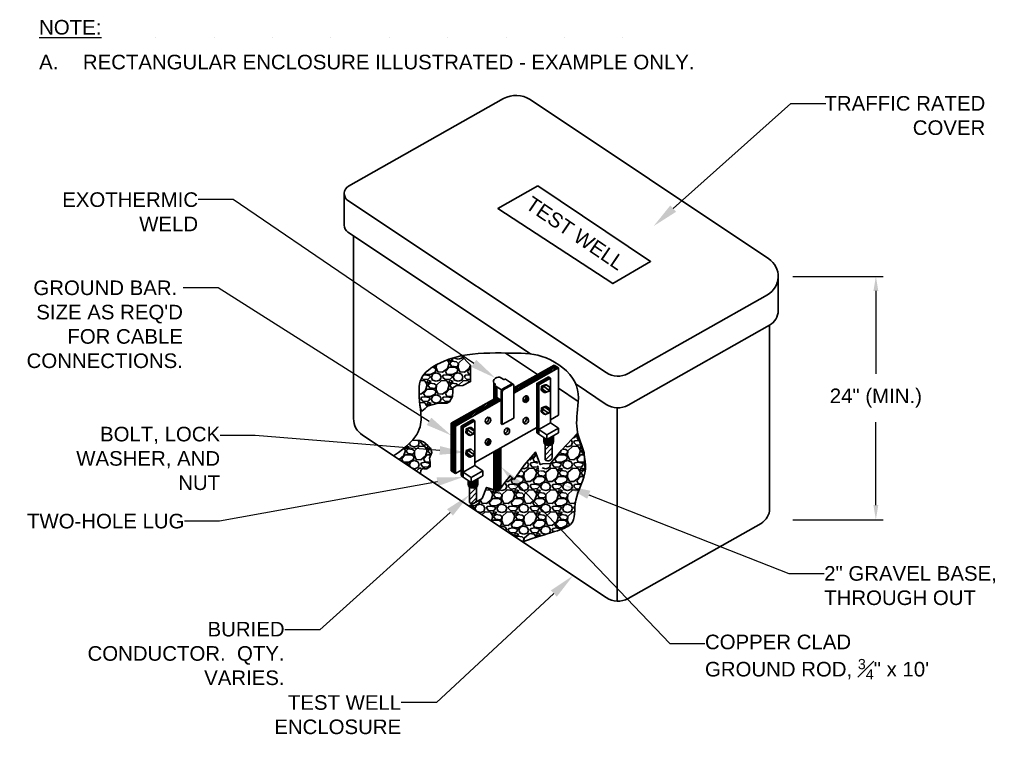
# Model space of a CAD drawing. Header units: inches. Extents: x 119 to 13708, y 367 to 7376.
# Tile 12 of 21: x 1174 to 1849, y 381 to 874. Entities that reach past the tile are written whole.
import ezdxf
from ezdxf import colors
from ezdxf.entities.mleader import LeaderData, LeaderLine
from ezdxf.math import Vec2, Vec3

# ---------------------------------------------------------------- set-up
doc = ezdxf.new("R2010")
doc.units = ezdxf.units.IN
doc.header["$MEASUREMENT"] = 0
doc.layers.add('E-ANNO-TEXT', color=7, linetype='Continuous', lineweight=25)
doc.layers.add('E-DETL-GRPH', color=7, linetype='Continuous', lineweight=35)
doc.styles.get("Standard").update_dxf_attribs({"font": 'arial.ttf'})
doc.dimstyles.get("Standard").update_dxf_attribs({"dimtxt": 0.18, "dimasz": 0.18, "dimexe": 0.18, "dimexo": 0.0625, "dimgap": 0.09, "dimtad": 0, "dimtih": 1, "dimtoh": 1, "dimdec": 4, "dimzin": 0, "dimdsep": 46, "dimtxsty": 'Standard', "dimcen": 0.09, "dimadec": 0, "dimazin": 0, "dimtfac": 1, "dimtdec": 4, "dimtofl": 0, "dimtmove": 0, "dimatfit": 3, "dimfxl": 1, "dimtolj": 1, "dimtzin": 0, "dimarcsym": 0})
pattern_1 = [(228.012788, (-1034.9744, -91.4636), (-120, -135), [2.01804, -199.78632]), (184.96974, (-1036.32445, -92.9636), (180, 15), [3.46302, -342.83887]), (132.510447, (-1039.7744, -93.2636), (150, -165), [2.44182, -241.74049]), (267.27369, (-1045.62445, -97.0136), (15, 300), [3.15357, -312.20337]), (292.833654, (-1045.77445, -100.1636), (-75, 180), [3.092325, -306.1406]), (357.27369, (-1044.57445, -103.0136), (-300, 15), [3.15357, -312.20337]), (37.69424, (-1041.42445, -103.1636), (-195, -150), [4.170435, -412.87273]), (72.255328, (-1038.12445, -100.6136), (105, 330), [3.93732, -389.79482]), (121.429566, (-1036.92445, -96.8636), (-120, 195), [3.16425, -313.2611]), (175.23636, (-1038.5744, -94.1636), (165, -15), [3.61248, -177.01144]), (222.397438, (-1042.17445, -93.86363), (-180, -165), [4.67172, -462.500625]), (138.814075, (-1030.7744, -97.1636), (-105, 90), [1.594515, -157.85767]), (171.469234, (-1031.97445, -96.1136), (195, -30), [3.033555, -300.32267]), (225, (-1034.974, -95.664), (-2e-15, -15), [2.121315, -19.09189]), (203.19859, (-1036.0244, -93.8636), (75, 30), [1.14237, -113.09423]), (291.80141, (-1037.0744, -94.3136), (-15, 45), [1.615545, -79.16193]), (30.96376, (-1036.4744, -95.8136), (45, 30), [2.623935, -84.84034]), (161.56505, (-1034.2244, -94.4636), (30, -15), [1.897365, -45.5368]), (16.38954, (-1045.77445, -94.3136), (150, 45), [2.658, -263.14268]), (70.346176, (-1043.2244, -93.5636), (-60, -165), [2.229915, -220.76112]), (293.19859, (-1034.2244, -91.4636), (-30, 75), [2.284725, -111.95187]), (343.61046, (-1033.32445, -93.5636), (-150, 45), [2.658, -263.14268]), (339.443955, (-1045.7744, -103.6136), (-75, 30), [2.5632, -125.59686]), (294.77514, (-1043.3744, -104.5136), (-75, 165), [2.14767, -212.619646]), (66.80141, (-1034.0744, -106.4636), (30, 75), [2.284725, -111.95187]), (17.354025, (-1033.17445, -104.3636), (-195, -60), [2.514465, -248.931354]), (69.443955, (-1041.4244, -106.4636), (-30, -75), [1.2816, -126.87846]), (101.30993, (-1034.9744, -106.4636), (-15, 60), [0.76485, -75.72044]), (165.96376, (-1035.1244, -105.7136), (45, -15), [3.092325, -58.75426]), (186.009006, (-1038.12445, -104.9636), (150, 15), [2.86575, -283.70885]), (303.69007, (-1036.4744, -97.1636), (-15, 30), [2.16333, -51.91994]), (353.157227, (-1035.27445, -98.9636), (255, -30), [3.77691, -373.91344]), (60.945396, (-1031.5244, -99.4136), (-60, -105), [1.54434, -152.89011]), (90, (-1030.774, -98.064), (-15, 15), [0.9, -14.1]), (120.256437, (-1038.4244, -104.5136), (60, -105), [2.08386, -206.3028]), (48.012788, (-1039.4744, -102.7136), (120, 135), [4.03608, -197.76828]), (0, (-1036.774, -99.714), (15, 15), [3.9, -11.1]), (325.304846, (-1032.8744, -99.7136), (150, -105), [2.37171, -234.799115]), (254.0546, (-1030.9244, -101.0636), (-15, -60), [2.18403, -107.01762]), (207.645975, (-1031.52445, -103.1636), (-285, -150), [3.555975, -352.04211]), (175.42608, (-1034.67445, -104.8136), (-195, 15), [3.761985, -372.4361])]
pattern_2 = [(45, (-370.0351, -437.1389), (-0.51088465, 0.51088465), [])]
pattern_3 = [(45, (-2494.5851, -16.84353), (-0.22097087, 0.22097087), [])]
pattern_4 = [(45, (-2494.585, -16.8435), (-1.767767, 1.767767), [])]
pattern_5 = [(45, (-318.225, -407.83044), (-0.51088465, 0.51088465), [])]
pattern_6 = [(145, (-1051.7638, -184.286), (-1.0754558, -1.5359101), [])]

# ---------------------------------------------------------------- blocks, each defined once
blk = doc.blocks.new('*D10')
at = {"layer": 'Defpoints', "color": 0, "transparency": 16777216}
for p in [(1693.64, 697.64), (1693.64, 530.79), (1760.58, 530.79)]:
    blk.add_point(p, dxfattribs=at)
at = {"layer": 'E-ANNO-TEXT', "color": 0, "lineweight": -2, "transparency": 16777216}
for p, q in [((1703.64, 697.63), (1765.58, 697.63)), ((1760.58, 687.63), (1760.58, 630.77)), ((1760.58, 540.79), (1760.58, 597.65)), ((1703.64, 530.79), (1765.58, 530.79))]:
    blk.add_line(p, q, dxfattribs=at)
at = {"layer": 'E-ANNO-TEXT', "color": 0, "transparency": 16777216}
for points in [[(1758.92, 687.63), (1762.25, 687.63), (1760.58, 697.63)], [(1758.91, 540.79), (1762.24, 540.79), (1760.58, 530.79)]]:
    blk.add_solid(points, dxfattribs=at)
at = {"layer": 'E-ANNO-TEXT', "color": 0, "transparency": 16777216, "insert": (1760.58, 614.21), "char_height": 10, "width": 73.9799, "attachment_point": 5}
blk.add_mtext('\\A1;24" (MIN.)', dxfattribs=at)

msp = doc.modelspace()

# ---------------------------------------------------------------- hatches: boundary and pattern name
at = {"layer": 'E-DETL-GRPH'}
h = msp.add_hatch(dxfattribs=at)
h.set_pattern_fill('GRAVEL', color=0, scale=15)
h.set_pattern_definition(pattern_1)
edge = h.paths.add_edge_path()
edge.add_line((1470.76327, 621.20226), (1472.97262, 622.67441))
edge.add_line((1472.97262, 622.67441), (1477.4616, 622.70751))
edge.add_line((1477.4616, 622.70751), (1482.79479, 625.47146))
edge.add_line((1482.79479, 625.47146), (1482.696, 636.72482))
edge.add_line((1482.696, 636.72482), (1476.54407, 643.20582))
edge.add_spline(control_points=[(1476.54407, 643.20582), (1468.70714, 641.55706), (1454.86789, 635.60614), (1446.34529, 626.40632), (1447.70753, 614.0607), (1448.32456, 607.93811)], knot_values=[1.183360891, 1.183360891, 1.183360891, 1.183360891, 2.041166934, 3.041166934, 3.857806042, 3.857806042, 3.857806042, 3.857806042], degree=3, periodic=0)
edge.add_line((1448.32456, 607.93811), (1448.4499, 607.06818))
edge.add_line((1448.4499, 607.06818), (1449.40616, 605.25372))
edge.add_line((1449.40616, 605.25372), (1451.61551, 606.97125))
edge.add_line((1451.61551, 606.97125), (1453.82486, 608.93416))
edge.add_line((1453.82486, 608.93416), (1460.69839, 610.65169))
edge.add_line((1460.69839, 610.65169), (1466.59006, 610.65169))
edge.add_line((1466.59006, 610.65169), (1468.30844, 611.63313))
edge.add_line((1468.30844, 611.63313), (1470.51779, 615.31357))
edge.add_line((1470.51779, 615.31357), (1470.76327, 618.99397))
edge.add_line((1470.76327, 618.99397), (1470.76327, 621.20226))
h = msp.add_hatch(dxfattribs=at)
h.set_pattern_fill('ANSI31', color=0, scale=5.78)
h.set_pattern_definition(pattern_2)
h.paths.add_polyline_path([(1543.01679, 634.9578), (1540.17152, 636.85558), (1512.38296, 621.13587), (1512.38296, 617.62856)])
h.paths.add_polyline_path([(1503.76418, 612.753), (1500.91891, 614.65078), (1469.57376, 596.91916), (1472.41902, 595.02138)])
h.paths.add_polyline_path([(1472.41902, 595.02138), (1469.57376, 596.91916), (1469.57376, 564.39051), (1472.41902, 562.49273)])
h = msp.add_hatch(dxfattribs=at)
h.set_pattern_fill('ANSI31', color=0, scale=5.78)
h.set_pattern_definition(pattern_5)
h.paths.add_polyline_path([(1528.18936, 624.26255), (1529.61199, 623.31366), (1537.62435, 627.84617), (1536.20171, 628.79506)])
h.paths.add_polyline_path([(1528.18936, 594.04142), (1529.61199, 594.84619), (1529.61199, 623.31366), (1528.18936, 624.26255)])
h = msp.add_hatch(dxfattribs=at)
h.set_pattern_fill('ANSI31', color=0, scale=15, angle=100)
h.set_pattern_definition(pattern_6)
h.paths.add_polyline_path([(1483.25093, 579.04798), (1480.79523, 578.00618), (1480.46961, 575.35858), (1482.59969, 573.75278), (1485.05539, 574.79459), (1485.38101, 577.44219)])
h.paths.add_polyline_path([(1536.72677, 604.07571), (1537.05239, 606.72331), (1534.92231, 608.32911), (1532.46661, 607.2873), (1532.14099, 604.6397), (1534.27108, 603.03391)])
h.paths.add_polyline_path([(1534.92231, 623.19334), (1532.46661, 622.15154), (1532.14099, 619.50394), (1534.27108, 617.89814), (1536.72677, 618.93995), (1537.05239, 621.58755)])
h = msp.add_hatch(dxfattribs=at)
h.set_pattern_fill('ANSI31', color=0, scale=2.5)
h.set_pattern_definition(pattern_3)
h.paths.add_polyline_path([(1500.20759, 622.22642), (1499.61147, 622.62197, -0.55978077), (1499.63324, 623.23747), (1499.65063, 623.24732, 0.558884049), (1499.67322, 623.86227), (1498.7391, 624.48533), (1498.7391, 613.41769), (1500.20759, 614.2484)])
h = msp.add_hatch(color=0, dxfattribs=at)
h.dxf.hatch_style = 1
h.paths.add_polyline_path([(1500.91891, 621.75443), (1500.20759, 622.22642), (1500.20759, 614.2484), (1500.91891, 614.65078)])
h = msp.add_hatch(color=0, dxfattribs=at)
h.dxf.hatch_style = 1
h.paths.add_polyline_path([(1511.84384, 623.54443, -0.245229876), (1512.1779, 623.55574), (1511.46659, 624.03019, 0.245229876), (1511.13252, 624.01888), (1504.4977, 620.26563, 0.270305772), (1503.76418, 619.00792), (1503.76418, 596.48868), (1504.47549, 596.01423), (1504.47549, 618.53347, -0.270305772), (1505.20902, 619.79118)])
h = msp.add_hatch(color=0, dxfattribs=at)
h.dxf.hatch_style = 1
edge = h.paths.add_edge_path()
edge.add_ellipse((1520.70181, 613.44962), major_axis=(0.68175, 2.16771), ratio=0.79762336, start_angle=139.20789336, end_angle=374.62488649)
edge.add_ellipse((1519.27918, 614.39851), major_axis=(0.68175, 2.16771), ratio=0.79762336, start_angle=194.62488649, end_angle=319.20789336, ccw=False)
h = msp.add_hatch(color=0, dxfattribs=at)
h.dxf.hatch_style = 1
edge = h.paths.add_edge_path()
edge.add_ellipse((1494.79812, 598.7954), major_axis=(0.68175, 2.16771), ratio=0.79762336, start_angle=139.20789336, end_angle=374.62488649)
edge.add_ellipse((1493.37549, 599.74429), major_axis=(0.68175, 2.16771), ratio=0.79762336, start_angle=194.62488649, end_angle=319.20789336, ccw=False)
edge = h.paths.add_edge_path()
edge.add_ellipse((1507.71791, 591.34577), major_axis=(0.68175, 2.16771), ratio=0.79762336, start_angle=139.20789336, end_angle=374.62488649)
edge.add_ellipse((1506.29527, 592.29466), major_axis=(0.68175, 2.16771), ratio=0.79762336, start_angle=194.62488649, end_angle=319.20789336, ccw=False)
edge = h.paths.add_edge_path()
edge.add_ellipse((1520.70181, 598.69063), major_axis=(0.68175, 2.16771), ratio=0.79762336, start_angle=139.20789336, end_angle=374.62488649)
edge.add_ellipse((1519.27918, 599.63952), major_axis=(0.68175, 2.16771), ratio=0.79762336, start_angle=194.62488649, end_angle=319.20789336, ccw=False)
h = msp.add_hatch(dxfattribs=at)
h.set_pattern_fill('ANSI31', color=0, scale=5.78)
h.set_pattern_definition(pattern_2)
h.paths.add_polyline_path([(1476.37927, 594.95412), (1477.8019, 594.00523), (1485.81426, 598.53774), (1484.39162, 599.48663)])
h.paths.add_polyline_path([(1476.37927, 564.73299), (1477.8019, 565.53776), (1477.8019, 594.00523), (1476.37927, 594.95412)])
h = msp.add_hatch(dxfattribs=at)
h.set_pattern_fill('ANSI31', color=0, scale=15, angle=100)
h.set_pattern_definition(pattern_6)
h.paths.add_polyline_path([(1485.38101, 592.30643), (1483.25093, 593.91222), (1480.79523, 592.87041), (1480.46961, 590.22281), (1482.59969, 588.61702), (1485.05539, 589.65883)])
h = msp.add_hatch(dxfattribs=at)
h.set_pattern_fill('ANSI31', color=0, scale=5.78)
h.set_pattern_definition(pattern_5)
h.paths.add_polyline_path([(1528.18936, 590.31596), (1529.61199, 589.36708), (1529.61199, 594.84619), (1528.18936, 594.04142)])
h = msp.add_hatch(dxfattribs=at)
h.set_pattern_fill('GRAVEL', color=0, scale=15)
h.set_pattern_definition(pattern_1)
edge = h.paths.add_edge_path()
edge.add_spline(control_points=[(1518.34428, 515.67833), (1537.27096, 522.15635), (1557.23216, 525.31913), (1551.76535, 543.3392), (1560.47636, 557.50299), (1561.39795, 564.5086)], knot_values=[10.042855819, 10.042855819, 10.042855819, 10.042855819, 11.042855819, 12.042855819, 13, 13, 13, 13], degree=3, periodic=0)
edge.add_line((1561.39795, 564.5086), (1560.79348, 573.88065))
edge.add_spline(control_points=[(1560.79348, 573.88065), (1559.91194, 576.63483), (1559.37755, 578.95865), (1558.17105, 582.68858)], knot_values=[9.183399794, 9.183399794, 9.183399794, 9.183399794, 9.614360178, 9.614360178, 9.614360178, 9.614360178], degree=3, periodic=0)
edge.add_line((1558.17105, 582.68858), (1556.12279, 589.92405))
edge.add_line((1556.12279, 589.92405), (1545.24517, 578.2258))
edge.add_line((1545.24517, 578.2258), (1538.09759, 569.83767))
edge.add_arc((1536.0148, 571.71621), 2.8048, 245.57253124, 317.95155867, ccw=False)
edge.add_line((1534.8549, 569.16248), (1533.39566, 569.13544))
edge.add_line((1533.39566, 569.13544), (1530.18202, 563.01911))
edge.add_line((1530.18202, 563.01911), (1527.41565, 577.11706))
edge.add_line((1527.41565, 577.11706), (1519.48918, 568.23701))
edge.add_line((1519.48918, 568.23701), (1512.62621, 558.31532))
edge.add_line((1512.62621, 558.31532), (1509.87957, 560.97926))
edge.add_line((1509.87957, 560.97926), (1506.90789, 557.13626))
edge.add_line((1506.90789, 557.13626), (1501.86877, 550.45111))
edge.add_line((1501.86877, 550.45111), (1493.78999, 552.94921))
edge.add_line((1493.78999, 552.94921), (1490.84868, 545.36449))
edge.add_line((1490.84868, 545.36449), (1481.74654, 540.08885))
edge.add_line((1481.74654, 540.08885), (1518.34428, 515.67833))
h = msp.add_hatch(color=0, dxfattribs=at)
h.dxf.hatch_style = 1
edge = h.paths.add_edge_path()
edge.add_line((1539.693, 584.21069), (1539.693, 588.34403))
edge.add_line((1539.693, 588.34403), (1535.06818, 585.72782))
edge.add_line((1535.06818, 585.72782), (1532.99952, 587.10761))
edge.add_line((1532.99952, 587.10761), (1532.99952, 584.21069))
edge.add_ellipse((1536.34626, 584.21069), major_axis=(3.34674, 0), ratio=0.734893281, start_angle=180, end_angle=360)
h = msp.add_hatch(dxfattribs=at)
h.set_pattern_fill('GRAVEL', color=0, scale=15)
h.set_pattern_definition(pattern_1)
edge = h.paths.add_edge_path()
edge.add_line((1448.46234, 562.28925), (1448.85858, 564.30524))
edge.add_line((1448.85858, 564.30524), (1449.11673, 566.38576))
edge.add_line((1449.11673, 566.38576), (1451.10811, 565.62027))
edge.add_line((1451.10811, 565.62027), (1452.86866, 565.56973))
edge.add_line((1452.86866, 565.56973), (1455.16044, 567.16319))
edge.add_line((1455.16044, 567.16319), (1455.16044, 570.25053))
edge.add_line((1455.16044, 570.25053), (1454.66221, 573.03909))
edge.add_line((1454.66221, 573.03909), (1456.35611, 576.92314))
edge.add_line((1456.35611, 576.92314), (1455.45937, 579.91087))
edge.add_line((1455.45937, 579.91087), (1453.46654, 581.70351))
edge.add_line((1453.46654, 581.70351), (1450.47732, 584.1933))
edge.add_line((1450.47732, 584.1933), (1448.0859, 585.18922))
edge.add_line((1448.0859, 585.18922), (1443.06879, 585.37947))
edge.add_spline(control_points=[(1443.06879, 585.37947), (1440.23796, 582.12735), (1436.09923, 578.55407), (1430.09003, 574.54349)], knot_values=[0, 0, 0, 0, 0.308243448, 0.308243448, 0.308243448, 0.308243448], degree=3, periodic=0)
edge.add_line((1430.09003, 574.54349), (1448.46234, 562.28925))
h = msp.add_hatch(color=0, dxfattribs=at)
h.dxf.hatch_style = 1
edge = h.paths.add_edge_path()
edge.add_ellipse((1494.79677, 584.03641), major_axis=(0.68175, 2.16771), ratio=0.79762336, start_angle=139.20789336, end_angle=374.62488649)
edge.add_ellipse((1493.37413, 584.9853), major_axis=(0.68175, 2.16771), ratio=0.79762336, start_angle=194.62488649, end_angle=319.20789336, ccw=False)
h = msp.add_hatch(dxfattribs=at)
h.set_pattern_fill('ANSI31', color=0, scale=20)
h.set_pattern_definition(pattern_4)
edge = h.paths.add_edge_path()
edge.add_ellipse((1536.34626, 584.21069), major_axis=(3.34674, 0), ratio=0.734893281, start_angle=223.7736179, end_angle=316.2152441, ccw=False)
edge.add_line((1533.92965, 580.99361), (1533.92965, 571.85903))
edge.add_arc((1535.81081, 574.17154), 2.98101, 230.87273029, 368.1200465)
edge.add_line((1538.76194, 574.5926), (1538.76242, 582.50884))
h = msp.add_hatch(dxfattribs=at)
h.set_pattern_fill('ANSI31', color=0, scale=2.5)
h.set_pattern_definition(pattern_3)
h.paths.add_polyline_path([(1498.7391, 551.9521, 0.682943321), (1503.57082, 554.68959), (1503.57082, 580.11497), (1498.7391, 577.38172)])
h = msp.add_hatch(dxfattribs=at)
h.set_pattern_fill('ANSI31', color=0, scale=5.78)
h.set_pattern_definition(pattern_2)
h.paths.add_polyline_path([(1476.37927, 561.00754), (1477.8019, 560.05865), (1477.8019, 565.53776), (1476.37927, 564.73299)])
h = msp.add_hatch(color=0, dxfattribs=at)
h.dxf.hatch_style = 1
edge = h.paths.add_edge_path()
edge.add_line((1487.88291, 554.90226), (1487.88291, 559.03561))
edge.add_line((1487.88291, 559.03561), (1483.25809, 556.41939))
edge.add_line((1483.25809, 556.41939), (1481.18944, 557.79918))
edge.add_line((1481.18944, 557.79918), (1481.18944, 554.90226))
edge.add_ellipse((1484.53617, 554.90226), major_axis=(3.34674, 0), ratio=0.734893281, start_angle=180, end_angle=360)
h = msp.add_hatch(dxfattribs=at)
h.set_pattern_fill('ANSI31', color=0, scale=20)
h.set_pattern_definition(pattern_4)
edge = h.paths.add_edge_path()
edge.add_arc((1484.00072, 544.86311), 2.98101, 230.87273029, 368.1200465)
edge.add_line((1486.95185, 545.28417), (1486.95233, 553.20041))
edge.add_ellipse((1484.53617, 554.90226), major_axis=(3.34674, 0), ratio=0.734893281, start_angle=223.7736179, end_angle=316.2152441, ccw=False)
edge.add_line((1482.11957, 551.68518), (1482.11957, 542.5506))

# ---------------------------------------------------------------- linework, layer by layer
at = {"layer": 'E-DETL-GRPH', "color": 0}
for p, q in [((1399.17389, 759.49747), (1505.36957, 819.57126)), ((1687.21134, 709.65659), (1523.59482, 818.78803)), ((1396.23978, 754.46664), (1396.23978, 732.70951)), ((1575.757, 631.63699), (1398.81252, 749.65811)), ((1523.92472, 644.45175), (1398.81252, 727.90099)), ((1402.70897, 600.08304), (1402.70897, 725.30208)), ((1693.64319, 697.63528), (1693.63563, 674.18463)), ((1590.88988, 631.08121), (1686.30792, 685.05819)), ((1590.88988, 609.32408), (1687.76741, 664.12669)), ((1687.76741, 664.12669), (1687.76741, 538.37322)), ((1528.80419, 630.42519), (1506.84489, 645.07194)), ((1512.38296, 621.13587), (1540.17152, 636.85558)), ((1512.38296, 617.62856), (1543.01679, 634.9578)), ((1543.01679, 634.9578), (1540.17152, 636.85558)), ((1543.01679, 634.9578), (1543.01679, 602.42915)), ((1505.57691, 626.82766), (1503.63217, 628.12478)), ((1528.18936, 624.26255), (1536.20171, 628.79506)), ((1529.61199, 623.31366), (1537.62435, 627.84617)), ((1537.62435, 627.84617), (1536.20171, 628.79506)), ((1537.62435, 627.84617), (1537.6003, 597.22333)), ((1499.67322, 623.86227), (1498.7391, 624.48533)), ((1498.7391, 613.41769), (1498.7391, 624.48533)), ((1503.96096, 619.73591), (1499.61127, 622.6221)), ((1499.63324, 623.23747), (1499.65063, 623.24732)), ((1500.20759, 622.2229), (1500.20759, 614.2484)), ((1500.91891, 621.74846), (1500.91891, 614.65078)), ((1504.4977, 620.26563), (1511.13252, 624.01888)), ((1505.20902, 619.79118), (1511.84384, 623.54443)), ((1505.95523, 626.81376), (1506.4858, 627.1139)), ((1512.1779, 623.55574), (1506.86413, 627.1)), ((1512.38296, 623.23), (1512.38296, 600.4874)), ((1528.18936, 624.26255), (1528.18936, 590.31596)), ((1529.61199, 623.31366), (1529.61199, 589.36708)), ((1531.49676, 622.33504), (1532.46661, 622.15154)), ((1534.92231, 623.19334), (1533.95246, 623.37685)), ((1556.64044, 611.85854), (1543.01679, 620.94545)), ((1575.757, 609.87987), (1555.11534, 623.64776)), ((1469.57376, 596.91916), (1500.91891, 614.65078)), ((1503.76418, 612.753), (1500.91891, 614.65078)), ((1503.76418, 619.00792), (1503.76418, 596.48868)), ((1504.47549, 618.53347), (1504.47549, 596.01423)), ((1532.14099, 619.50394), (1531.17114, 619.68744)), ((1533.30122, 618.08164), (1534.27108, 617.89814)), ((1472.41902, 595.02138), (1503.76418, 612.753)), ((1532.46661, 607.2873), (1531.49676, 607.4708)), ((1534.92231, 608.32911), (1533.95246, 608.51261)), ((1583.2448, 607.46091), (1583.2448, 474.96536)), ((1532.14099, 604.6397), (1531.17114, 604.8232)), ((1533.30122, 603.21741), (1534.27108, 603.03391)), ((1537.60198, 599.36605), (1543.01679, 602.42915)), ((1472.41902, 595.02138), (1469.57376, 596.91916)), ((1469.57376, 596.91916), (1469.57376, 564.39051)), ((1472.41902, 595.02138), (1472.41902, 562.49273)), ((1476.37927, 594.95412), (1484.39162, 599.48663)), ((1477.8019, 594.00523), (1476.37927, 594.95412)), ((1476.37927, 594.95412), (1476.37927, 561.00754)), ((1477.8019, 594.00523), (1485.81426, 598.53774)), ((1477.8019, 594.00523), (1477.8019, 560.05865)), ((1483.25093, 593.91222), (1482.28108, 594.09572)), ((1485.81426, 598.53774), (1484.39162, 599.48663)), ((1485.81426, 598.53774), (1485.79021, 567.9149)), ((1485.7919, 570.05762), (1528.18936, 594.04142)), ((1504.47549, 596.01423), (1503.76418, 596.48868)), ((1504.47549, 596.01423), (1512.38296, 600.4874)), ((1529.61199, 592.70442), (1537.62435, 597.23693)), ((1543.08054, 593.59767), (1537.62435, 597.23693)), ((1575.757, 477.38432), (1408.76247, 588.76887)), ((1480.46961, 590.22281), (1479.49976, 590.40631)), ((1479.82538, 593.05392), (1480.79523, 592.87041)), ((1481.62984, 588.80052), (1482.59969, 588.61702)), ((1529.61199, 589.36708), (1528.18936, 590.31596)), ((1535.06818, 589.06517), (1529.61199, 592.70442)), ((1535.06818, 585.72782), (1529.61199, 589.36708)), ((1532.99952, 587.10761), (1532.99952, 584.21069)), ((1532.99952, 587.10761), (1532.99952, 587.10761)), ((1535.06818, 589.06517), (1543.08054, 593.59767)), ((1535.06818, 585.72782), (1543.08054, 590.26033)), ((1535.06818, 585.72782), (1535.06818, 589.06517)), ((1539.693, 588.34403), (1539.693, 584.21069)), ((1539.693, 588.34403), (1539.693, 588.34403)), ((1543.08054, 590.26033), (1543.08054, 593.59767)), ((1533.92965, 571.85903), (1533.92965, 582.50918)), ((1538.76194, 574.5926), (1538.76242, 582.50884)), ((1480.46961, 575.35858), (1479.49976, 575.54208)), ((1480.79523, 578.00618), (1479.82538, 578.18968)), ((1481.62984, 573.93628), (1482.59969, 573.75278)), ((1483.25093, 579.04798), (1482.28108, 579.23148)), ((1498.7391, 551.9521), (1498.7391, 577.38172)), ((1503.57082, 554.68535), (1503.57082, 580.11497)), ((1477.8019, 563.39599), (1485.81426, 567.9285)), ((1491.27045, 564.28925), (1485.81426, 567.9285)), ((1472.41902, 562.49273), (1469.57376, 564.39051)), ((1472.41902, 562.49273), (1476.37927, 564.73299)), ((1477.8019, 560.05865), (1476.37927, 561.00754)), ((1483.25809, 559.75674), (1477.8019, 563.39599)), ((1483.25809, 556.41939), (1477.8019, 560.05865)), ((1483.25809, 559.75674), (1491.27045, 564.28925)), ((1483.25809, 556.41939), (1491.27045, 560.9519)), ((1491.27045, 560.9519), (1491.27045, 564.28925)), ((1481.18944, 557.79918), (1481.18944, 554.90226)), ((1481.18944, 557.79918), (1481.18944, 557.79918)), ((1483.25809, 556.41939), (1483.25809, 559.75674)), ((1487.88291, 559.03561), (1487.88291, 554.90226)), ((1487.88291, 559.03561), (1487.88291, 559.03561)), ((1482.11957, 542.5506), (1482.11957, 553.20076)), ((1486.95185, 545.28417), (1486.95233, 553.20041)), ((1590.88988, 476.82853), (1681.89919, 528.31155))]:
    msp.add_line(p, q, dxfattribs=at)
for points in [[(1529.00427, 759.67206), (1606.1932, 707.8815), (1580.27873, 692.67102), (1501.59488, 744.06258)], [(1537.05239, 621.58755), (1534.92231, 623.19334), (1532.46661, 622.15154), (1532.14099, 619.50394), (1534.27108, 617.89814), (1536.72677, 618.93995)], [(1537.05239, 606.72331), (1534.92231, 608.32911), (1532.46661, 607.2873), (1532.14099, 604.6397), (1534.27108, 603.03391), (1536.72677, 604.07571)], [(1485.38101, 592.30643), (1483.25093, 593.91222), (1480.79523, 592.87041), (1480.46961, 590.22281), (1482.59969, 588.61702), (1485.05539, 589.65883)], [(1485.38101, 577.44219), (1483.25093, 579.04798), (1480.79523, 578.00618), (1480.46961, 575.35858), (1482.59969, 573.75278), (1485.05539, 574.79459)]]:
    msp.add_lwpolyline(points, close=True, dxfattribs=at)
for points in [[(1475.99576, 643.78347), (1482.696, 636.72482), (1482.79479, 625.47146), (1477.4616, 622.70751), (1472.97262, 622.67441), (1470.76327, 621.20226), (1470.76327, 618.99397), (1470.51779, 615.31357), (1468.30844, 611.63313), (1466.59006, 610.65169), (1460.69839, 610.65169), (1453.82486, 608.93416), (1451.61551, 606.97125), (1449.40616, 605.25372), (1448.4499, 607.06818), (1448.02301, 610.03095)], [(1533.95246, 623.37685), (1533.95246, 623.37685), (1533.95246, 623.37685), (1533.95246, 623.37685), (1531.49676, 622.33504), (1531.17114, 619.68744), (1533.30122, 618.08164), (1533.30122, 618.08164)], [(1533.95246, 608.51261), (1533.95246, 608.51261), (1533.95246, 608.51261), (1533.95246, 608.51261), (1531.49676, 607.4708), (1531.17114, 604.8232), (1533.30122, 603.21741), (1533.30122, 603.21741)], [(1482.28108, 594.09572), (1482.28108, 594.09572), (1482.28108, 594.09572), (1482.28108, 594.09572), (1479.82538, 593.05392), (1479.49976, 590.40631), (1481.62984, 588.80052), (1481.62984, 588.80052)], [(1481.74654, 540.08885), (1490.84868, 545.36449), (1493.78999, 552.94921), (1501.86877, 550.45111), (1506.90789, 557.13626), (1509.87957, 560.97926), (1512.62621, 558.31532), (1519.48918, 568.23701), (1527.41565, 577.11706), (1530.58707, 568.61699), (1532.2665, 569.18005), (1537.55139, 569.2529), (1545.21099, 578.37521), (1556.12906, 590.22321), (1560.59098, 576.53865), (1561.39795, 564.5086)], [(1443.04162, 585.3805), (1448.0859, 585.18922), (1450.47732, 584.1933), (1453.46654, 581.70351), (1455.45937, 579.91087), (1456.35611, 576.92314), (1454.66221, 573.03909), (1455.16044, 570.25053), (1455.16044, 567.16319), (1452.86866, 565.56973), (1451.10811, 565.62027), (1450.26568, 565.9441), (1449.45856, 565.44446), (1448.93737, 564.94025), (1448.85858, 564.30524), (1448.4047, 561.99597)], [(1482.28108, 579.23148), (1482.28108, 579.23148), (1482.28108, 579.23148), (1482.28108, 579.23148), (1479.82538, 578.18968), (1479.49976, 575.54208), (1481.62984, 573.93628), (1481.62984, 573.93628)]]:
    msp.add_lwpolyline(points, dxfattribs=at)
for centre, radius, start, end in [((1513.82584, 803.90682), 17.80121, 56.71653076, 118.36187475), ((1402.01978, 754.46664), 5.78, 119.4963884, 236.29690175), ((1402.01978, 732.70951), 5.78, 180, 236.29690175), ((1679.19319, 697.63528), 14.45, 299.4963884, 56.29690175), ((1682.07563, 674.18836), 11.56, 299.4963884, 359.98152327), ((1583.77515, 643.65829), 14.45, 236.29690175, 299.4963884), ((1499.81111, 622.92305), 0.36125, 119.4963884, 236.41481467), ((1499.47277, 623.56174), 0.36125, 299.4963884, 56.29690175), ((1505.77736, 627.12819), 0.36125, 236.29690175, 299.4963884), ((1506.66367, 626.79947), 0.36125, 56.29690175, 119.4963884), ((1510.53836, 624.67435), 0.289, 56.29690175, 119.4963884), ((1511.31039, 623.70445), 0.36125, 48.2123156, 119.4963884), ((1512.02171, 623.23), 0.36125, 0, 119.4963884), ((1505.20918, 619.00792), 1.445, 119.4963884, 180), ((1505.92049, 618.53347), 1.445, 119.4963884, 180), ((1583.77515, 621.90117), 14.45, 236.29690175, 299.4963884), ((1416.30897, 600.08304), 13.6, 180, 236.29690175), ((1535.81081, 574.17154), 2.98101, 230.87273029, 8.1200465), ((1500.62025, 554.26461), 2.98101, 230.87273029, 8.1200465), ((1484.00072, 544.86311), 2.98101, 230.87273029, 8.1200465), ((1676.20741, 538.37322), 11.56, 299.4963884, 0), ((1583.77515, 489.40562), 14.45, 236.29690175, 299.4963884)]:
    msp.add_arc(centre, radius, start, end, dxfattribs=at)
at = {"layer": 'E-DETL-GRPH', "color": 0, "extrusion": (0, 0, -1)}
for centre, major_axis, ratio, start_param, end_param in [((1501.44317, 626.01499), (2.70407, 1.52967), 0.754073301, 3.141592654, 5.953944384), ((1520.70181, 613.44962), (0.68175, 2.16771), 0.79762336, -6.283185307, 0), ((1519.27918, 614.39851), (0.68175, 2.16771), 0.79762336, 0.71195657, 2.886340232), ((1494.79812, 598.7954), (0.68175, 2.16771), 0.79762336, -6.283185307, 0), ((1493.37549, 599.74429), (0.68175, 2.16771), 0.79762336, 0.71195657, 2.886340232), ((1520.70181, 598.69063), (0.68175, 2.16771), 0.79762336, -6.283185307, 0), ((1519.27918, 599.63952), (0.68175, 2.16771), 0.79762336, 0.71195657, 2.886340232), ((1507.71791, 591.34577), (0.68175, 2.16771), 0.79762336, -6.283185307, 0), ((1506.29527, 592.29466), (0.68175, 2.16771), 0.79762336, 0.71195657, 2.886340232), ((1494.79677, 584.03641), (0.68175, 2.16771), 0.79762336, -6.283185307, 0), ((1493.37413, 584.9853), (0.68175, 2.16771), 0.79762336, 0.71195657, 2.886340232)]:
    msp.add_ellipse(centre, major_axis=major_axis, ratio=ratio, start_param=start_param, end_param=end_param, dxfattribs=at)
at = {"layer": 'E-DETL-GRPH', "color": 0}
for centre in [(1536.34626, 584.21069), (1484.53617, 554.90226)]:
    msp.add_ellipse(centre, major_axis=(3.34674, 0), ratio=0.734893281, start_param=3.141592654, end_param=6.283185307, dxfattribs=at)
msp.add_open_spline([(1430.09003, 574.54349), (1449.585, 587.55455), (1449.20257, 604.37181), (1445.76098, 625.77558), (1455.32102, 636.09527), (1478.64751, 645.65051), (1513.44602, 644.88611), (1533.71327, 644.88611), (1559.33417, 626.1578), (1555.12776, 602.46075), (1555.51015, 587.55455), (1565.45258, 565.38636), (1551.68613, 543.60036), (1557.23216, 525.31913), (1537.27096, 522.15635), (1518.34428, 515.67833)], degree=3, dxfattribs=at)

# ---------------------------------------------------------------- texts
at = {"layer": 'E-ANNO-TEXT', "color": 0, "char_height": 10, "attachment_point": 1}
for s, insert, width in [('{\\LNOTE:^I^I^I^I^I^I^I^I^I^I}', (1187.17741, 873.42621), 465.923982), ('\\pxi-3,l3,t3;A.^IRECTANGULAR ENCLOSURE ILLUSTRATED - EXAMPLE ONLY.', (1187.17741, 849.56433), 462.354846)]:
    msp.add_mtext(s, dxfattribs=dict(at, insert=insert, width=width))
at = {"layer": 'E-DETL-GRPH', "color": 0, "insert": (1524.78708, 753.50232), "char_height": 10, "attachment_point": 1, "rotation": 325.78242995}
msp.add_mtext_dynamic_manual_height_columns('\\pxqc;TEST WELL', width=78.8940774, gutter_width=48, heights=[0], dxfattribs=at)

# ---------------------------------------------------------------- dimensions: what is measured, and where the dimension line sits
at = {"layer": 'E-ANNO-TEXT', "color": 0}
dim = msp.add_linear_dim(base=(1760.57656, 530.78544), p1=(1693.64319, 697.63528), p2=(1693.63563, 530.78847), angle=269.99740306, text='24" (MIN.)', dimstyle='Standard', override={"dimtxt": 10, "dimasz": 10, "dimexe": 5, "dimexo": 10, "dimgap": 10, "dimdec": 0, "dimlunit": 3}, dxfattribs=at)
dim.commit()
dim.dimension.update_dxf_attribs({"geometry": '*D10', "text_midpoint": (1760.58035, 614.21006), "dimtype": 161})

# ---------------------------------------------------------------- leaders
ml = msp.add_multileader_mtext('Standard', dxfattribs=at)
ml.set_content('\\A1;TRAFFIC RATED COVER')
ml.set_leader_properties()
ml.build(insert=Vec2(0, 0))
ml.multileader.update_dxf_attribs({"dogleg_length": 24, "arrow_head_size": 18})
ctx = ml.context
ctx.base_point, ctx.char_height, ctx.arrow_head_size, ctx.landing_gap_size, ctx.plane_origin = Vec3(1726.27613, 816.16682), 10, 18, 0.125, Vec3(1159.55222, 954.33575)
ctx.text_align_type = 2
notes = []
notes.append((ctx, [(0, (1, 1, 0), (1702.27613, 816.16682), (1, 0), 24, [(0, [(1608.29743, 732.08882)], 0, [])])]))
ctx.mtext.insert, ctx.mtext.width, ctx.mtext.alignment, ctx.mtext.flow_direction = Vec3(1835.53483, 821.25209), 116.773193, 3, 5
ml = msp.add_multileader_mtext('Standard', dxfattribs=at)
ml.set_content('\\A1;EXOTHERMIC WELD')
ml.set_leader_properties()
ml.build(insert=Vec2(0, 0))
ml.multileader.update_dxf_attribs({"dogleg_length": 24, "arrow_head_size": 18})
ctx = ml.context
ctx.base_point, ctx.char_height, ctx.arrow_head_size, ctx.landing_gap_size, ctx.plane_origin = Vec3(1204.51143, 750.23954), 10, 18, 0.125, Vec3(1522.36225, 1010.8346)
ctx.text_align_type = 2
notes.append((ctx, [(1, (1, 1, 0), (1320.24164, 750.23954), (-1, 0), 24, [(0, [(1499.95922, 627.84581)], 0, [])])]))
ctx.mtext.insert, ctx.mtext.width, ctx.mtext.alignment, ctx.mtext.flow_direction = Vec3(1296.11664, 755.23954), 98.1129565, 3, 5
ml = msp.add_multileader_mtext('Standard', dxfattribs=at)
ml.set_content("\\A1;GROUND BAR.  SIZE AS REQ'D FOR CABLE CONNECTIONS.")
ml.set_leader_properties()
ml.build(insert=Vec2(0, 0))
ml.multileader.update_dxf_attribs({"dogleg_length": 24, "arrow_head_size": 18})
ctx = ml.context
ctx.base_point, ctx.char_height, ctx.arrow_head_size, ctx.landing_gap_size, ctx.plane_origin = Vec3(1180.38811, 689.71588), 10, 18, 0.125, Vec3(1597.44128, 960.55299)
ctx.text_align_type = 2
notes.append((ctx, [(1, (1, 1, 0), (1309.83593, 689.71588), (-1, 0), 24, [(0, [(1469.57376, 588.61431)], 0, [])])]))
ctx.mtext.insert, ctx.mtext.width, ctx.mtext.alignment, ctx.mtext.flow_direction = Vec3(1285.71093, 694.80115), 109.1705967, 3, 5
ml = msp.add_multileader_mtext('Standard', dxfattribs=at)
ml.set_content('\\A1;BOLT, LOCK WASHER, AND NUT')
ml.set_leader_properties()
ml.build(insert=Vec2(0, 0))
ml.multileader.update_dxf_attribs({"dogleg_length": 24, "arrow_head_size": 18})
ctx = ml.context
ctx.base_point, ctx.char_height, ctx.arrow_head_size, ctx.landing_gap_size, ctx.plane_origin = Vec3(1180.36365, 588.51189), 10, 18, 0.125, Vec3(1049.27223, 808.75743)
ctx.text_align_type = 2
notes.append((ctx, [(1, (1, 1, 0), (1335.32989, 588.51189), (-1, 0), 24, [(0, [(1479.65498, 576.83968)], 0, [])])]))
ctx.mtext.insert, ctx.mtext.width, ctx.mtext.alignment, ctx.mtext.flow_direction = Vec3(1311.20489, 594.50097), 130.6562397, 3, 5
ml = msp.add_multileader_mtext('Standard', dxfattribs=at)
ml.set_content('\\A1;COPPER CLAD GROUND ROD, {\\H0.7x;\\S3#4;}" x 10\'')
ml.set_leader_properties()
ml.build(insert=Vec2(0, 0))
ml.multileader.update_dxf_attribs({"dogleg_length": 24, "arrow_head_size": 18})
ctx = ml.context
ctx.base_point, ctx.char_height, ctx.arrow_head_size, ctx.landing_gap_size, ctx.plane_origin = Vec3(1643.34463, 446.00718), 10, 18, 0.125, Vec3(1087.57889, 660.59126)
notes.append((ctx, [(0, (1, 1, 0), (1619.34463, 446.00718), (1, 0), 24, [(0, [(1503.76427, 567.03127)], 0, [])])]))
ctx.mtext.insert, ctx.mtext.width, ctx.mtext.flow_direction = Vec3(1643.46963, 451.99627), 162.0879529, 5
ml = msp.add_multileader_mtext('Standard', dxfattribs=at)
ml.set_content('\\A1;TWO-HOLE LUG')
ml.set_leader_properties()
ml.build(insert=Vec2(0, 0))
ml.multileader.update_dxf_attribs({"dogleg_length": 24, "arrow_head_size": 18})
ctx = ml.context
ctx.base_point, ctx.char_height, ctx.arrow_head_size, ctx.landing_gap_size, ctx.plane_origin = Vec3(1179.94167, 529.74913), 10, 18, 0.125, Vec3(1059.77199, 736.25006)
ctx.text_align_type = 2
notes.append((ctx, [(1, (1, 1, 0), (1310.87652, 529.74913), (-1, 0), 24, [(0, [(1477.8019, 560.05865)], 0, [])])]))
ctx.mtext.insert, ctx.mtext.width, ctx.mtext.alignment, ctx.mtext.flow_direction = Vec3(1286.75152, 534.8344), 112.8834526, 3, 5
ml = msp.add_multileader_mtext('Standard', dxfattribs=at)
ml.set_content('\\A1;2" GRAVEL BASE, THROUGH OUT')
ml.set_leader_properties()
ml.build(insert=Vec2(0, 0))
ml.multileader.update_dxf_attribs({"dogleg_length": 24, "arrow_head_size": 18})
ctx = ml.context
ctx.base_point, ctx.char_height, ctx.arrow_head_size, ctx.landing_gap_size, ctx.plane_origin = Vec3(1725.03874, 493.8941), 10, 18, 0.125, Vec3(1169.273, 708.47818)
notes.append((ctx, [(0, (1, 1, 0), (1701.03874, 493.8941), (1, 0), 24, [(0, [(1547.10822, 554.48802)], 0, [])])]))
ctx.mtext.insert, ctx.mtext.width, ctx.mtext.flow_direction = Vec3(1725.16374, 498.97936), 123.4305028, 5
ml = msp.add_multileader_mtext('Standard', dxfattribs=at)
ml.set_content('\\A1;BURIED CONDUCTOR.  QTY. VARIES.')
ml.set_leader_properties()
ml.build(insert=Vec2(0, 0))
ml.multileader.update_dxf_attribs({"dogleg_length": 24, "arrow_head_size": 18})
ctx = ml.context
ctx.base_point, ctx.char_height, ctx.arrow_head_size, ctx.landing_gap_size, ctx.plane_origin = Vec3(1206.15999, 455.388), 10, 18, 0.125, Vec3(1064.03911, 703.29328)
ctx.text_align_type = 2
notes.append((ctx, [(1, (1, 1, 0), (1379.5164, 455.388), (-1, 0), 24, [(0, [(1482.11957, 547.87568)], 0, [])])]))
ctx.mtext.insert, ctx.mtext.width, ctx.mtext.alignment, ctx.mtext.flow_direction = Vec3(1355.3914, 460.77681), 150.5117843, 3, 5
ml = msp.add_multileader_mtext('Standard', dxfattribs=at)
ml.set_content('\\A1;TEST WELL ENCLOSURE')
ml.set_leader_properties()
ml.build(insert=Vec2(0, 0))
ml.multileader.update_dxf_attribs({"dogleg_length": 24, "arrow_head_size": 18})
ctx = ml.context
ctx.base_point, ctx.char_height, ctx.arrow_head_size, ctx.landing_gap_size, ctx.plane_origin = Vec3(1350.04761, 405.39342), 10, 18, 0.125, Vec3(1098.54093, 633.74945)
ctx.text_align_type = 2
notes.append((ctx, [(1, (1, 1, 0), (1459.38628, 405.39342), (-1, 0), 24, [(0, [(1553.12429, 492.48022)], 0, [])])]))
ctx.mtext.insert, ctx.mtext.width, ctx.mtext.alignment, ctx.mtext.flow_direction = Vec3(1435.26128, 410.47869), 150.5117843, 3, 5
for ctx, leaders in notes:
    for number, flags, end, landing, length, lines in leaders:
        leader = LeaderData()
        leader.index, (leader.has_last_leader_line, leader.has_dogleg_vector, leader.attachment_direction) = number, flags
        leader.last_leader_point, leader.dogleg_vector, leader.dogleg_length = Vec3(end), Vec3(landing), length
        for number, points, colour, breaks in lines:
            line = LeaderLine()
            line.index, line.vertices, line.color, line.breaks = number, Vec3.list(points), colors.encode_raw_color(colour), breaks
            leader.lines.append(line)
        ctx.leaders.append(leader)

doc.saveas('drawing.dxf')
